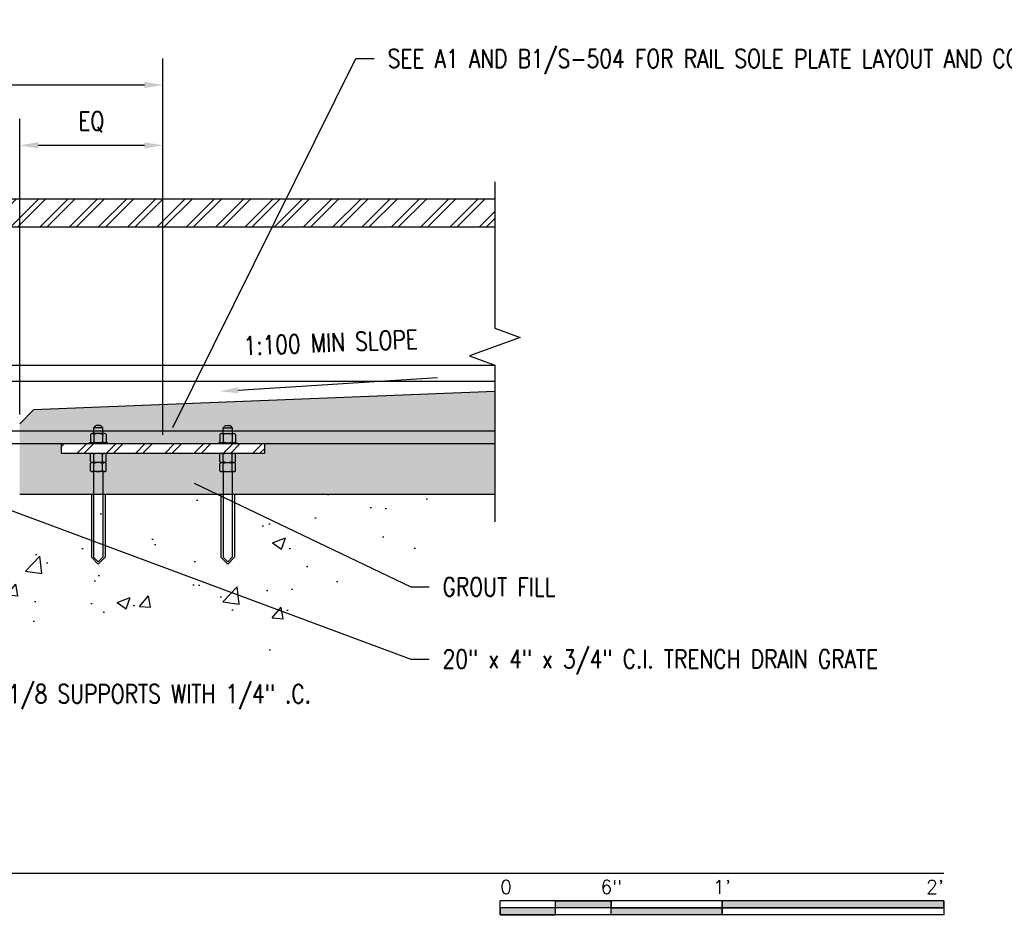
# Model space of a CAD drawing. Header units: inches. Extents: x -21 to 513, y 64 to 124.
# Tile 11 of 12: x 330 to 383, y 67 to 116. Entities that reach past the tile are written whole.
import ezdxf
from ezdxf import colors
from ezdxf.entities.mleader import LeaderData, LeaderLine
from ezdxf.enums import TextEntityAlignment as Align
from ezdxf.math import Vec2, Vec3

# ---------------------------------------------------------------- set-up
doc = ezdxf.new("R2010")
doc.units = ezdxf.units.IN
doc.header["$MEASUREMENT"] = 0
for name, color, linetype in [('A-WALL-PATT', 8, 'Continuous'), ('G-ANNO-TEXT', 2, 'Continuous'), ('S-ANNO-DIMS', 1, 'Continuous'), ('S-ANNO-NOTE', 2, 'Continuous'), ('S-ANNO-SYMB', 2, 'Continuous'), ('S-DETL', 90, 'Continuous'), ('S-DETL-MEDM', 33, 'Continuous'), ('S-DETL-THIN', 1, 'Continuous')]:
    doc.layers.add(name, color=color, linetype=linetype)
doc.styles.add('Annotative', font='romans.shx', dxfattribs={"width": 0.8, "height": 0.125})
doc.styles.add('Arial', font='romans.shx', dxfattribs={"width": 0.8})
doc.styles.add('TITLES', font='swiss.ttf', dxfattribs={"width": 0.8, "height": 0.25})
doc.dimstyles.new('Annotative', dxfattribs={"dimscale": 0, "dimtxt": 0.125, "dimasz": 0.125, "dimexe": 0.18, "dimexo": 0.0625, "dimgap": 0.09, "dimtad": 1, "dimdec": 3, "dimzin": 3, "dimdsep": 46, "dimlunit": 4, "dimtxsty": 'Annotative', "dimcen": 0.09, "dimclrt": 2, "dimazin": 2, "dimtfac": 1, "dimtdec": 3, "dimtmove": 0, "dimatfit": 0, "dimfxl": 1, "dimtfill": 1, "dimfrac": 2, "dimtolj": 1, "dimtzin": 0, "dimarcsym": 0})
pattern_1 = [(45, (142.2797, -9.7202), (-0.7919596, 0.7919596), []), (45, (142.2797, -8.5202), (-0.7919596, 0.7919596), [])]

# ---------------------------------------------------------------- blocks, each defined once
blk = doc.blocks.new('*D7')
at = {"layer": 'Defpoints', "color": 0, "transparency": 16777216}
for p in [(337.917, 112.499), (301.917, 93.075), (337.917, 93.075)]:
    blk.add_point(p, dxfattribs=at)
at = {"layer": 'S-ANNO-DIMS', "color": 0, "lineweight": -2, "transparency": 16777216}
for p, q in [((301.917, 93.575), (301.917, 113.939)), ((337.917, 93.575), (337.917, 113.939)), ((302.917, 112.499), (336.917, 112.499))]:
    blk.add_line(p, q, dxfattribs=at)
at = {"layer": 'S-ANNO-DIMS', "color": 0, "transparency": 16777216}
for points in [[(302.917, 112.666), (302.917, 112.333), (301.917, 112.499)], [(336.917, 112.666), (336.917, 112.333), (337.917, 112.499)]]:
    blk.add_solid(points, dxfattribs=at)
at = {"layer": 'S-ANNO-DIMS', "color": 2, "lineweight": -3, "transparency": 16777216, "insert": (319.917, 114.553), "char_height": 1, "width": 7.76376, "attachment_point": 5, "style": 'Annotative'}
blk.add_mtext('\\A1;SEE SHEET S-402', dxfattribs=at)
blk = doc.blocks.new('*D4')
at = {"layer": 'Defpoints', "color": 0, "transparency": 16777216}
for p in [(337.917, 109.233), (330.167, 94.171), (337.917, 93.075)]:
    blk.add_point(p, dxfattribs=at)
at = {"layer": 'S-ANNO-DIMS', "color": 0, "lineweight": -2, "transparency": 16777216}
for p, q in [((330.167, 94.671), (330.167, 110.673)), ((337.917, 93.575), (337.917, 110.673)), ((331.167, 109.233), (336.917, 109.233))]:
    blk.add_line(p, q, dxfattribs=at)
at = {"layer": 'S-ANNO-DIMS', "color": 0, "transparency": 16777216}
for points in [[(331.167, 109.4), (331.167, 109.066), (330.167, 109.233)], [(336.917, 109.4), (336.917, 109.066), (337.917, 109.233)]]:
    blk.add_solid(points, dxfattribs=at)
at = {"layer": 'S-ANNO-DIMS', "color": 2, "lineweight": -3, "transparency": 16777216, "insert": (334.042, 110.501), "char_height": 1, "width": 1.86786, "attachment_point": 5, "style": 'Annotative'}
blk.add_mtext('\\A1;EQ', dxfattribs=at)
blk = doc.blocks.new('*U27')
for points in [[(-2.625, -0.188), (-2.25, -0.188), (-2.25, -0.2344), (-2.625, -0.2344)], [(-1.5, -0.2344), (0, -0.2344), (0, -0.1875), (-1.5, -0.1875)], [(-3, -0.2812), (-2.625, -0.2812), (-2.625, -0.2344), (-3, -0.2344)], [(-2.25, -0.2349), (-1.5, -0.2349), (-1.5, -0.2812), (-2.25, -0.2812)]]:
    blk.add_hatch(color=256).paths.add_polyline_path(points)
for p, q in [((0, -0.1875), (-3, -0.1875)), ((-3, -0.2812), (-3, -0.1875)), ((-2.625, -0.2807), (-2.625, -0.188)), ((-2.25, -0.2812), (-2.25, -0.1885)), ((-1.5, -0.2812), (-1.5, -0.1885)), ((0, -0.1875), (0, -0.2812)), ((0, -0.2344), (-3, -0.2344)), ((0, -0.2812), (-3, -0.2812))]:
    blk.add_line(p, q)
at = {"flags": 128}
for points in [[(-2.625, -0.188), (-2.25, -0.188), (-2.25, -0.2344), (-2.625, -0.2344), (-2.625, -0.188)], [(-1.5, -0.2344), (0, -0.2344), (0, -0.1875), (-1.5, -0.1875), (-1.5, -0.2344)], [(-3, -0.2812), (-2.625, -0.2812), (-2.625, -0.2344), (-3, -0.2344), (-3, -0.2812)], [(-2.25, -0.2349), (-1.5, -0.2349), (-1.5, -0.2812), (-2.25, -0.2812), (-2.25, -0.2349)]]:
    blk.add_lwpolyline(points, close=True, dxfattribs=at)
at = {"style": 'Arial'}
blk.add_text('0', height=0.0937, dxfattribs=at).set_placement((-3, -0.0937), align=Align.MIDDLE_LEFT)
for s, p in [('6"', (-2.25, -0.0937)), ("1'", (-1.5, -0.0937))]:
    blk.add_text(s, height=0.09375, dxfattribs=at).set_placement(p, align=Align.MIDDLE_CENTER)
blk.add_text("2'", height=0.09375, dxfattribs=at).set_placement((0, -0.0937), align=Align.MIDDLE_RIGHT)
blk = doc.blocks.new('*U33')
at = {"linetype": 'Continuous', "lineweight": -3}
blk.add_line((1.125, 0.625), (13.5, 0.625), dxfattribs=at)
at = {"lineweight": -3}
blk.add_circle((0.8125, 0.625), 0.3125, dxfattribs=at)
at = {"lineweight": -3, "style": 'Arial'}
blk.add_attdef('DRAWING_AREA_TITLE', text='', height=0.1875, dxfattribs=at).set_placement((1.3743, 0.6339), align=Align.BOTTOM_LEFT)
blk.add_attdef('X#', text='', height=0.1875, dxfattribs=at).set_placement((0.8125, 0.625), align=Align.MIDDLE_CENTER)
blk.add_attdef('SCALE:', text='', height=0.0938, dxfattribs=at).set_placement((1.3743, 0.5606), align=Align.TOP_LEFT)

msp = doc.modelspace()

# ---------------------------------------------------------------- hatches: boundary and pattern name
at = {"layer": 'A-WALL-PATT', "lineweight": -3}
h = msp.add_hatch(dxfattribs=at)
h.set_pattern_fill('AR-SAND', color=8, scale=0.25, style=0)
h.paths.add_polyline_path([(343.4172, 90.3578), (355.8602, 90.3578), (355.8602, 95.9211), (330.9172, 94.9211), (330.1672, 94.1711), (330.1672, 90.3578), (338.9036, 90.3578)])
h.paths.add_polyline_path([(335.869, 92.575), (332.4172, 92.575), (332.4172, 93.075), (343.4172, 93.075), (343.4172, 92.575), (336.1404, 92.575)])
h = msp.add_hatch(dxfattribs=at)
h.set_pattern_fill('AR-CONC', color=8, style=0)
h.set_pattern_definition([(50, (142.2797, -9.72), (7.1726, -0.62752), [0.75, -8.25]), (355, (142.28, -9.72), (-1.38751, 7.52192), [0.6, -6.6]), (100.4514, (142.8774, -9.7725), (5.78509, 6.8944), [0.6374, -7.01142]), (46.184, (142.28, -7.72), (10.6724, -1.6552), [1.125, -12.375]), (96.6356, (143.169, -7.858), (9.3466, 9.7412), [0.9561, -10.51714]), (351.184, (142.28, -7.72), (9.3466, 9.7412), [0.9, -9.9]), (21, (143.2797, -8.22), (5.96907, -4.02619), [0.75, -8.25]), (326, (143.28, -8.22), (2.43315, 7.2515), [0.6, -6.6]), (71.4514, (143.777, -8.556), (8.40222, 3.22531), [0.6374, -7.01142]), (37.5, (142.2797, -9.7202), (0.121599, 3.328939), [0, -6.52, 0, -6.7, 0, -6.625]), (7.5, (142.2797, -9.7202), (2.630695, 3.944117), [0, -3.82, 0, -6.37, 0, -2.525]), (327.5, (140.0497, -9.7202), (5.338224, -0.22555), [0, -2.5, 0, -7.8, 0, -10.35]), (317.5, (139.0497, -9.72), (5.83186, 1.00105), [0, -3.25, 0, -5.18, 0, -7.35])])
h.paths.add_polyline_path([(325.9564, 80.0525), (328.4089, 82.8586), (330.5186, 82.7025), (332.4274, 83.6453), (336.1404, 83.5251), (338.9036, 83.9244), (340.2131, 82.904), (343.0436, 81.5278), (345.7403, 83.1236), (348.845, 85.5706), (352.553, 85.4997), (354.4158, 87.5743), (355.3976, 90.3578), (330.1672, 90.3578), (330.1672, 85.7894), (325.0011, 85.4405), (322.373, 85.3549), (322.373, 85.1137), (321.9172, 85.1137), (321.9172, 84.4694), (322.9319, 84.4694), (322.9319, 83.7971), (322.6013, 83.7971), (322.6013, 82.1944), (323.7695, 80.9189), (325.0457, 80.5529)])
at = {"layer": 'S-ANNO-DIMS', "lineweight": -3}
h = msp.add_hatch(dxfattribs=at)
h.set_pattern_fill('FP_3', color=8, style=0, pattern_type=2)
h.set_pattern_definition(pattern_1)
h.paths.add_polyline_path([(283.9743, 104.825), (355.8602, 104.825), (355.8602, 106.325), (283.9743, 106.325)])
h = msp.add_hatch(dxfattribs=at)
h.set_pattern_fill('FP_3', color=8, style=0, pattern_type=2)
h.set_pattern_definition(pattern_1)
h.paths.add_polyline_path([(343.4172, 92.575), (343.4172, 93.075), (332.4172, 93.075), (332.4172, 92.575), (335.869, 92.575)])

# ---------------------------------------------------------------- linework, layer by layer
at = {"layer": 'S-DETL', "lineweight": -3}
for p, q in [((355.8602, 95.9211), (330.9172, 94.9211)), ((330.9172, 94.9211), (330.1672, 94.1711)), ((330.1672, 90.3578), (355.8602, 90.3578))]:
    msp.add_line(p, q, dxfattribs=at)
at = {"layer": 'S-DETL-MEDM', "lineweight": -3}
for p, q in [((334.6672, 93.9464), (334.1672, 93.9464)), ((334.1672, 93.9464), (334.1672, 93.6375)), ((334.5236, 94.0745), (334.3109, 94.0745)), ((334.6672, 93.6375), (334.6672, 93.9464)), ((341.1672, 93.6375), (341.1672, 93.9464)), ((341.1672, 93.9464), (341.6672, 93.9464)), ((341.3109, 94.0745), (341.5236, 94.0745)), ((341.6672, 93.9464), (341.6672, 93.6375)), ((333.9922, 93.5846), (333.9922, 93.1903)), ((334.7485, 93.6375), (334.086, 93.6375)), ((334.1797, 93.5846), (334.1797, 93.1903)), ((334.6547, 93.5846), (334.6547, 93.1903)), ((334.8422, 93.5846), (334.8422, 93.1903)), ((340.9922, 93.5846), (340.9922, 93.1903)), ((341.086, 93.6375), (341.7485, 93.6375)), ((341.1797, 93.5846), (341.1797, 93.1903)), ((341.6547, 93.5846), (341.6547, 93.1903)), ((341.8422, 93.5846), (341.8422, 93.1903)), ((355.8602, 93.075), (283.9743, 93.075)), ((334.9172, 93.1375), (333.9172, 93.1375)), ((333.9172, 93.1375), (333.9172, 93.075)), ((334.9172, 93.075), (334.9172, 93.1375)), ((340.9172, 93.075), (340.9172, 93.1375)), ((340.9172, 93.1375), (341.9172, 93.1375)), ((341.9172, 93.1375), (341.9172, 93.075)), ((333.9922, 92.1284), (333.9922, 92.5227)), ((334.1797, 92.1284), (334.1797, 92.5227)), ((334.6547, 92.1284), (334.6547, 92.5227)), ((334.8422, 92.1284), (334.8422, 92.5227)), ((340.9922, 92.1284), (340.9922, 92.5227)), ((341.1797, 92.1284), (341.1797, 92.5227)), ((341.6547, 92.1284), (341.6547, 92.5227)), ((341.8422, 92.1284), (341.8422, 92.5227)), ((333.9922, 91.6289), (333.9922, 92.0232)), ((334.7485, 92.0755), (334.086, 92.0755)), ((334.1797, 91.6289), (334.1797, 92.0232)), ((334.6547, 91.6289), (334.6547, 92.0232)), ((334.8422, 91.6289), (334.8422, 92.0232)), ((340.9922, 91.6289), (340.9922, 92.0232)), ((341.086, 92.0755), (341.7485, 92.0755)), ((341.1797, 91.6289), (341.1797, 92.0232)), ((341.6547, 91.6289), (341.6547, 92.0232)), ((341.8422, 91.6289), (341.8422, 92.0232)), ((334.7485, 91.5761), (334.086, 91.5761)), ((334.1672, 91.5761), (334.1672, 86.9495)), ((334.6672, 91.5761), (334.6672, 86.9495)), ((341.086, 91.5761), (341.7485, 91.5761)), ((341.1672, 91.5761), (341.1672, 86.9495)), ((341.6672, 91.5761), (341.6672, 86.9495))]:
    msp.add_line(p, q, dxfattribs=at)
at = {"layer": 'S-DETL-MEDM'}
for p, q in [((334.0422, 90.3578), (334.0422, 86.9495)), ((334.7922, 90.3578), (334.7922, 86.9495)), ((341.0422, 90.3578), (341.0422, 86.9495)), ((341.7922, 90.3578), (341.7922, 86.9495)), ((334.0422, 86.9495), (334.4172, 86.5745)), ((334.1672, 86.9495), (334.4172, 86.6995)), ((334.4172, 86.6995), (334.6672, 86.9495)), ((334.4172, 86.5745), (334.7922, 86.9495)), ((341.0422, 86.9495), (341.4172, 86.5745)), ((341.1672, 86.9495), (341.4172, 86.6995)), ((341.4172, 86.6995), (341.6672, 86.9495)), ((341.4172, 86.5745), (341.7922, 86.9495))]:
    msp.add_line(p, q, dxfattribs=at)
at = {"layer": 'S-DETL-MEDM', "lineweight": -3}
for centre, radius, start, end in [((334.1129, 94.0843), 0.1482, 291.486, 339.93134), ((334.3109, 94.012), 0.0625, 90, 159.93134), ((334.5236, 94.012), 0.0625, 20.06866, 90), ((334.7215, 94.0843), 0.1482, 200.06866, 248.514), ((341.1129, 94.0843), 0.1482, 291.486, 339.93134), ((341.3109, 94.012), 0.0625, 90, 159.93134), ((341.5236, 94.012), 0.0625, 20.06866, 90), ((341.7215, 94.0843), 0.1482, 200.06866, 248.514), ((334.086, 93.5279), 0.1096, 31.17195, 148.82805), ((334.086, 93.2471), 0.1096, 211.17195, 328.82805), ((334.4172, 93.0717), 0.5652, 65.15355, 114.84645), ((334.4172, 93.7033), 0.5652, 245.15355, 294.84645), ((334.7485, 93.5279), 0.1096, 31.17195, 148.82805), ((334.7485, 93.2471), 0.1096, 211.17195, 328.82805), ((341.086, 93.5279), 0.1096, 31.17195, 148.82805), ((341.086, 93.2471), 0.1096, 211.17195, 328.82805), ((341.4172, 93.0717), 0.5652, 65.15355, 114.84645), ((341.4172, 93.7033), 0.5652, 245.15355, 294.84645), ((341.7485, 93.5279), 0.1096, 31.17195, 148.82805), ((341.7485, 93.2471), 0.1096, 211.17195, 328.82805), ((334.086, 92.466), 0.1096, 31.17195, 148.82805), ((334.086, 92.1851), 0.1096, 211.17195, 328.82805), ((334.4172, 92.0098), 0.5652, 65.15355, 114.84645), ((334.4172, 92.6413), 0.5652, 245.15355, 294.84645), ((334.7485, 92.466), 0.1096, 31.17195, 148.82805), ((334.7485, 92.1851), 0.1096, 211.17195, 328.82805), ((341.086, 92.466), 0.1096, 31.17195, 148.82805), ((341.086, 92.1851), 0.1096, 211.17195, 328.82805), ((341.4172, 92.0098), 0.5652, 65.15355, 114.84645), ((341.4172, 92.6413), 0.5652, 245.15355, 294.84645), ((341.7485, 92.466), 0.1096, 31.17195, 148.82805), ((341.7485, 92.1851), 0.1096, 211.17195, 328.82805), ((334.086, 91.9665), 0.1096, 31.17195, 148.82805), ((334.086, 91.6856), 0.1096, 211.17195, 328.82805), ((334.4172, 91.5103), 0.5652, 65.15355, 114.84645), ((334.4172, 92.1418), 0.5652, 245.15355, 294.84645), ((334.7485, 91.9665), 0.1096, 31.17195, 148.82805), ((334.7485, 91.6856), 0.1096, 211.17195, 328.82805), ((341.086, 91.9665), 0.1096, 31.17195, 148.82805), ((341.086, 91.6856), 0.1096, 211.17195, 328.82805), ((341.4172, 91.5103), 0.5652, 65.15355, 114.84645), ((341.4172, 92.1418), 0.5652, 245.15355, 294.84645), ((341.7485, 91.9665), 0.1096, 31.17195, 148.82805), ((341.7485, 91.6856), 0.1096, 211.17195, 328.82805)]:
    msp.add_arc(centre, radius, start, end, dxfattribs=at)
at = {"layer": 'S-DETL-THIN', "lineweight": -3}
for p, q in [((355.8602, 107.2525), (355.8602, 99.3414)), ((355.8602, 106.325), (283.9743, 106.325)), ((283.9743, 104.825), (355.8602, 104.825)), ((355.8602, 99.3414), (357.2339, 98.8414)), ((357.2339, 98.8414), (354.4864, 97.8414)), ((354.4864, 97.8414), (355.8602, 97.3414)), ((355.8602, 97.325), (283.9743, 97.325)), ((355.8602, 97.3414), (355.8602, 88.8578)), ((355.8602, 96.4613), (283.9743, 96.4613)), ((355.8602, 93.7709), (283.9743, 93.7709)), ((332.4172, 93.075), (332.4172, 92.575)), ((343.4172, 92.575), (343.4172, 93.075)), ((332.4172, 92.575), (343.4172, 92.575))]:
    msp.add_line(p, q, dxfattribs=at)

# ---------------------------------------------------------------- block references
at = {"layer": 'S-ANNO-SYMB', "lineweight": -3}
ref = msp.add_blockref('*U33', (272.1505, 64.8554), dxfattribs=dict(at, xscale=8, yscale=8, zscale=8))
ref.add_attrib('SCALE:', 'SCALE: 1 1/2" = 1\'-0"', dxfattribs={"layer": '0', "lineweight": -3, "height": 1, "style": 'Annotative', "width": 0.796875}).set_placement((283.1449, 69.3401), align=Align.TOP_LEFT)
ref.add_attrib('DRAWING_AREA_TITLE', 'TRENCH DRAIN BLOCKOUT', dxfattribs={"layer": '0', "lineweight": -3, "height": 2, "style": 'TITLES', "width": 0.796875}).set_placement((283.1449, 69.9266), align=Align.BOTTOM_LEFT)
ref.add_attrib('X#', 'A1', dxfattribs={"layer": '0', "lineweight": -3, "height": 2, "style": 'TITLES', "width": 0.796875}).set_placement((278.6505, 69.8554), align=Align.MIDDLE_CENTER)
at = {"layer": 'S-ANNO-SYMB', "lineweight": -3, "xscale": 8, "yscale": 8, "zscale": 8}
msp.add_blockref('*U27', (380.1505, 69.8554), dxfattribs=at)

# ---------------------------------------------------------------- dimensions: what is measured, and where the dimension line sits
at = {"layer": 'S-ANNO-DIMS', "lineweight": -3}
for base, p1, text, picture, middle in [((337.9172, 112.4993), (301.9172, 93.075), 'SEE SHEET S-402', '*D7', (319.9172, 114.5526)), ((337.9172, 109.2331), (330.1672, 94.1711), 'EQ', '*D4', (334.0422, 110.5007))]:
    dim = msp.add_linear_dim(base=base, p1=p1, p2=(337.9172, 93.075), text=text, dimstyle='Annotative', override={"dimpost": '\\X', "dimtfill": 0}, dxfattribs=at)
    dim.commit()
    dim.dimension.update_dxf_attribs({"geometry": picture, "text_midpoint": middle})

# ---------------------------------------------------------------- leaders
at = {"layer": 'S-ANNO-NOTE', "lineweight": -3}
ml = msp.add_multileader_mtext('Standard', dxfattribs=at)
ml.set_content('\\A1;DOOR PERIMETER FRAMING', color=256, style='Annotative')
ml.set_leader_properties(color=1, linetype='ByLayer', lineweight=-1)
ml.build(insert=Vec2(0, 0))
ml.multileader.update_dxf_attribs({"text_right_attachment_type": 3, "dogleg_length": 0.125, "arrow_head_size": 1, "scale": 8})
ctx = ml.context
ctx.base_point, ctx.scale, ctx.char_height, ctx.arrow_head_size, ctx.landing_gap_size, ctx.plane_origin = Vec3(193.0946, 109.9853), 8, 1, 1, 0.72, Vec3(212.1582, 94.2765)
ctx.right_attachment = 3
notes = []
notes.append((ctx, [(1, (1, 1, 0), (211.5727, 109.9853), (-1, 0), 1, [(0, [(220.6582, 106.1216)], 0, [])])]))
ctx.mtext.insert, ctx.mtext.width, ctx.mtext.flow_direction = Vec3(193.8146, 110.4853), 17.131345, 5
ml = msp.add_multileader_mtext('Standard', dxfattribs=at)
ml.set_content('\\A1;SEE PLATE PLOW ISOMETRIC DETAIL IN B4/S-506', color=256, style='Annotative')
ml.set_leader_properties(color=1, linetype='ByLayer', lineweight=-1)
ml.build(insert=Vec2(0, 0))
ml.multileader.update_dxf_attribs({"text_right_attachment_type": 3, "dogleg_length": 0.125, "arrow_head_size": 1, "scale": 8})
ctx = ml.context
ctx.base_point, ctx.scale, ctx.char_height, ctx.arrow_head_size, ctx.landing_gap_size, ctx.plane_origin = Vec3(241.5816, 93.3836), 8, 1, 1, 0.72, Vec3(260.6452, 77.6748)
ctx.right_attachment = 3
notes.append((ctx, [(0, (1, 1, 0), (240.5816, 93.3836), (1, 0), 1, [(0, [(237.2511, 87.5689)], 0, [])])]))
ctx.mtext.insert, ctx.mtext.width, ctx.mtext.flow_direction = Vec3(242.3016, 94.0502), 17.131345, 5
ml = msp.add_multileader_mtext('Standard', dxfattribs=at)
ml.set_content('GROUT FILL', color=256, style='Annotative')
ml.set_leader_properties(color=1, linetype='ByLayer', lineweight=-1)
ml.build(insert=Vec2(0, 0))
ml.multileader.update_dxf_attribs({"text_right_attachment_type": 3, "dogleg_length": 0.125, "arrow_head_size": 1, "scale": 8})
ctx = ml.context
ctx.base_point, ctx.scale, ctx.char_height, ctx.arrow_head_size, ctx.landing_gap_size, ctx.plane_origin = Vec3(352.3165, 85.3394), 8, 1, 1, 0.72, Vec3(338.7026, 91.393)
ctx.right_attachment = 3
notes.append((ctx, [(0, (1, 1, 0), (351.3165, 85.3394), (1, 0), 1, [(0, [(338.7026, 91.393)], 0, [])])]))
ctx.mtext.insert, ctx.mtext.flow_direction = Vec3(353.0365, 85.8394), 5
ml = msp.add_multileader_mtext('Standard', dxfattribs=at)
ml.set_content('\\A1;20" x 4" x 3/4" C.I. TRENCH DRAIN GRATE', color=256, style='Annotative')
ml.set_leader_properties(color=1, linetype='ByLayer', lineweight=-1)
ml.build(insert=Vec2(0, 0))
ml.multileader.update_dxf_attribs({"text_right_attachment_type": 3, "dogleg_length": 0.125, "arrow_head_size": 1, "scale": 8})
ctx = ml.context
ctx.base_point, ctx.scale, ctx.char_height, ctx.arrow_head_size, ctx.landing_gap_size, ctx.plane_origin = Vec3(352.3165, 81.4395), 8, 1, 1, 0.72, Vec3(328.3849, 89.967)
ctx.right_attachment = 3
notes.append((ctx, [(0, (1, 1, 0), (351.3165, 81.4395), (1, 0), 1, [(0, [(328.3849, 89.967)], 0, [])])]))
ctx.mtext.insert, ctx.mtext.width, ctx.mtext.flow_direction = Vec3(353.0365, 81.9395), 13.418962, 5
ml = msp.add_multileader_mtext('Standard', dxfattribs=at)
ml.set_content('\\A1;L1x3/4x1/8 SUPPORTS WITH 1/4" .C.', color=256, style='Annotative')
ml.set_leader_properties(color=1, linetype='ByLayer', lineweight=-1)
ml.build(insert=Vec2(0, 0))
ml.multileader.update_dxf_attribs({"text_right_attachment_type": 3, "dogleg_length": 0.125, "arrow_head_size": 1, "scale": 8})
ctx = ml.context
ctx.base_point, ctx.scale, ctx.char_height, ctx.arrow_head_size, ctx.landing_gap_size, ctx.plane_origin = Vec3(324.2551, 79.5562), 8, 1, 1, 0.72, Vec3(319.2647, 88.5861)
ctx.right_attachment = 3
notes.append((ctx, [(0, (1, 1, 0), (323.2551, 79.5562), (1, 0), 1, [(0, [(319.2647, 88.5861)], 0, [])])]))
ctx.mtext.insert, ctx.mtext.width, ctx.mtext.flow_direction = Vec3(324.9751, 80.0562), 23.546287, 5
ml = msp.add_multileader_mtext('Standard', dxfattribs=at)
ml.set_content('5" DEEP TRENCH IN CONCRETE SLOPED TO DRAIN INLET 1:25 MIN.', color=256, style='Annotative')
ml.set_leader_properties(color=1, linetype='ByLayer', lineweight=-1)
ml.build(insert=Vec2(0, 0))
ml.multileader.update_dxf_attribs({"text_right_attachment_type": 3, "dogleg_length": 0.125, "arrow_head_size": 1, "scale": 8})
ctx = ml.context
ctx.base_point, ctx.scale, ctx.char_height, ctx.arrow_head_size, ctx.landing_gap_size, ctx.plane_origin = Vec3(280.9821, 83.4709), 8, 1, 1, 0.72, Vec3(314.2108, 85.5999)
ctx.right_attachment = 3
notes.append((ctx, [(0, (1, 1, 0), (307.9935, 81.6138), (-1, 0), 1, [(0, [(314.2108, 85.5999)], 0, [])])]))
ctx.mtext.insert, ctx.mtext.width, ctx.mtext.flow_direction = Vec3(281.7021, 83.9709), 25.203591, 5
for ctx, leaders in notes:
    for number, flags, end, landing, length, lines in leaders:
        leader = LeaderData()
        leader.index, (leader.has_last_leader_line, leader.has_dogleg_vector, leader.attachment_direction) = number, flags
        leader.last_leader_point, leader.dogleg_vector, leader.dogleg_length = Vec3(end), Vec3(landing), length
        for number, points, colour, breaks in lines:
            line = LeaderLine()
            line.index, line.vertices, line.color, line.breaks = number, Vec3.list(points), colors.encode_raw_color(colour), breaks
            leader.lines.append(line)
        ctx.leaders.append(leader)

# ---------------------------------------------------------------- next in the draw order: texts
at = {"layer": 'G-ANNO-TEXT', "lineweight": -3, "insert": (342.2556, 98.8799), "char_height": 1, "width": 11.449449, "attachment_point": 1, "rotation": 2.23311, "line_spacing_factor": 0.981704, "style": 'Annotative', "bg_fill": 2}
msp.add_mtext('\\pxt3.2,6.4,9.6,12.8,16,19.2,22.4,25.6,28.8,32,35.2,38.4,41.6,44.8,48,51.2,54.4,57.6,60.8,64,67.2,70.4,73.6,76.8,80,83.2,86.4,89.6,92.8,96,99.2,102.4;{1:100 MIN SLOPE}', dxfattribs=at)

# ---------------------------------------------------------------- next in the draw order: leaders
at = {"layer": 'S-ANNO-NOTE', "lineweight": -3}
ml = msp.add_multileader_mtext('Standard', dxfattribs=at)
ml.set_content('SEE A1 AND B1/S-504 FOR RAIL SOLE PLATE LAYOUT AND CONNECTION', color=256, style='Annotative')
ml.set_leader_properties(color=1, linetype='ByLayer', lineweight=-1)
ml.build(insert=Vec2(0, 0))
ml.multileader.update_dxf_attribs({"text_right_attachment_type": 3, "dogleg_length": 0.125, "arrow_head_size": 1, "scale": 8})
ctx = ml.context
ctx.base_point, ctx.scale, ctx.char_height, ctx.arrow_head_size, ctx.landing_gap_size, ctx.plane_origin = Vec3(349.3449, 113.9245), 8, 1, 1, 0.72, Vec3(338.0094, 93.075)
ctx.right_attachment = 3
notes = []
notes.append((ctx, [(0, (1, 1, 0), (348.3449, 113.9245), (1, 0), 1, [(0, [(338.0094, 93.075)], 0, [])])]))
ctx.mtext.insert, ctx.mtext.width, ctx.mtext.flow_direction = Vec3(350.0649, 114.4245), 16.434084, 5
ml = msp.add_multileader_mtext('Standard', dxfattribs=at)
ml.set_content('\\A1;COORDINATE HEIGHT OF PLATE FOR SMOOTH ROLLER TRANSITION', color=256, style='Annotative')
ml.set_leader_properties(color=1, linetype='ByLayer', lineweight=-1)
ml.build(insert=Vec2(0, 0))
ml.multileader.update_dxf_attribs({"text_right_attachment_type": 3, "dogleg_length": 0.125, "arrow_head_size": 1, "scale": 8})
ctx = ml.context
ctx.base_point, ctx.scale, ctx.char_height, ctx.arrow_head_size, ctx.landing_gap_size, ctx.plane_origin = Vec3(193.0946, 105.5373), 8, 1, 1, 0.72, Vec3(212.1582, 85.9662)
ctx.right_attachment = 3
notes.append((ctx, [(1, (1, 1, 0), (215.8013, 103.8706), (-1, 0), 1, [(0, [(219.1355, 99.3605)], 0, [])])]))
ctx.mtext.insert, ctx.mtext.width, ctx.mtext.flow_direction = Vec3(193.8146, 106.0373), 21.253799, 5
ml = msp.add_multileader_mtext('Standard', dxfattribs=at)
ml.set_content(' ', color=256, style='Annotative')
ml.set_leader_properties(color=256, linetype='ByLayer', lineweight=-1)
ml.build(insert=Vec2(0, 0))
ml.multileader.update_dxf_attribs({"has_dogleg": 0, "text_right_attachment_type": 3, "dogleg_length": 0.125, "arrow_head_size": 1, "scale": 8})
ctx = ml.context
ctx.base_point, ctx.scale, ctx.char_height, ctx.arrow_head_size, ctx.landing_gap_size, ctx.plane_origin = Vec3(352.771, 96.669), 8, 1, 1, 0.72, Vec3(365.859, 105.7067)
ctx.right_attachment = 3
notes.append((ctx, [(0, (1, 1, 0), (351.771, 96.669), (1, 0), 1, [(0, [(340.9887, 95.9212)], 0, [])])]))
ctx.mtext.insert, ctx.mtext.width, ctx.mtext.flow_direction = Vec3(353.491, 97.169), 22.462913, 5
for ctx, leaders in notes:
    for number, flags, end, landing, length, lines in leaders:
        leader = LeaderData()
        leader.index, (leader.has_last_leader_line, leader.has_dogleg_vector, leader.attachment_direction) = number, flags
        leader.last_leader_point, leader.dogleg_vector, leader.dogleg_length = Vec3(end), Vec3(landing), length
        for number, points, colour, breaks in lines:
            line = LeaderLine()
            line.index, line.vertices, line.color, line.breaks = number, Vec3.list(points), colors.encode_raw_color(colour), breaks
            leader.lines.append(line)
        ctx.leaders.append(leader)

doc.saveas('drawing.dxf')
